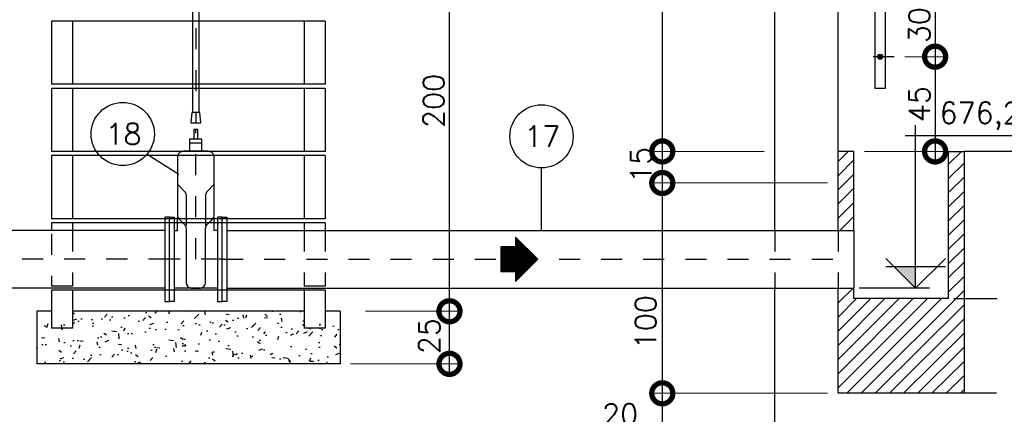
# Model space of a CAD drawing. Header units: millimetres. Extents: x 197878 to 197999, y 8707048 to 8707093.
# Tile 8 of 37: x 197881.92 to 197886.6, y 8707066.06 to 8707067.94. Entities that reach past the tile are written whole.
import ezdxf
from ezdxf.enums import TextEntityAlignment as Align

# ---------------------------------------------------------------- set-up
doc = ezdxf.new("R2010")
doc.units = ezdxf.units.MM
doc.header["$LTSCALE"] = 0.1
doc.linetypes.add('DASHDOT', pattern=[1, 0.5, -0.25, 0, -0.25])
doc.linetypes.add('HIDDEN', pattern=[0.375, 0.25, -0.125])
doc.layers.get('Defpoints').update_dxf_attribs({"lineweight": 9})
for name, color, linetype in [('BAR-EIXOS', 7, 'DASHDOT'), ('BAR-PECAS', 2, 'Continuous'), ('CONCRETO', 3, 'Continuous'), ('COTAS', 7, 'Continuous'), ('DIM', 7, 'Continuous'), ('EIXO', 7, 'DASHDOT'), ('ELEVAÇÃO', 2, 'Continuous'), ('ESCADA', 3, 'Continuous'), ('ESTRUTURA', 5, 'Continuous'), ('HACHURA', 7, 'Continuous'), ('LIMHATRA', 2, 'HIDDEN'), ('LINHA-FINA', 3, 'Continuous'), ('LINHA-GROSSA', 4, 'Continuous'), ('RELAÇÀO', 2, 'Continuous'), ('TEXTO', 2, 'Continuous')]:
    doc.layers.add(name, color=color, linetype=linetype)
doc.styles.add('romans', font='romans.shx')
doc.dimstyles.get("Standard").update_dxf_attribs({"dimtxt": 0.1, "dimasz": 0.2, "dimexe": 0.05, "dimexo": 0.05, "dimgap": 0.025, "dimtad": 1, "dimtoh": 1, "dimdec": 0, "dimlfac": 100, "dimzin": 0, "dimdsep": 46, "dimtxsty": 'romans', "dimblk1": 'DOTSMALL', "dimblk2": 'DOTSMALL', "dimsah": 1, "dimcen": 0.3, "dimdle": 0.05, "dimclrd": 7, "dimclre": 7, "dimclrt": 2, "dimazin": 0, "dimtfac": 1, "dimtdec": 0, "dimtmove": 2, "dimatfit": 3, "dimldrblk": 'DOTSMALL', "dimfxl": 0, "dimtolj": 1, "dimtzin": 0, "dimlwe": 5, "dimarcsym": 0})

# ---------------------------------------------------------------- blocks, each defined once
blk = doc.blocks.new('A$C26ED7CE0')
for p, q in [((0.1661, 0.1761), (0.0461, 0.1761)), ((0.0461, 0.1061), (0.0461, 0.1761)), ((0.1661, 0.1061), (0.1661, 0.1761)), ((0.1061, 0), (0, 0.1061)), ((0.0461, 0.1061), (0, 0.1061)), ((0.1061, 0), (0.2121, 0.1061)), ((0.2121, 0.1061), (0.1661, 0.1061))]:
    blk.add_line(p, q)
at = {"color": 0}
for p, q in [((0.1632, 0.0571), (0.0461, 0.1742)), ((0.1614, 0.0553), (0.0461, 0.1707)), ((0.1596, 0.0536), (0.0461, 0.1671)), ((0.1579, 0.0518), (0.0461, 0.1636)), ((0.1561, 0.05), (0.0461, 0.1601)), ((0.1543, 0.0483), (0.0461, 0.1565)), ((0.1526, 0.0465), (0.0461, 0.153)), ((0.1508, 0.0447), (0.0461, 0.1495)), ((0.149, 0.043), (0.0461, 0.1459)), ((0.1473, 0.0412), (0.0461, 0.1424)), ((0.1649, 0.0589), (0.0478, 0.1761)), ((0.1667, 0.0606), (0.0513, 0.1761)), ((0.1685, 0.0624), (0.0548, 0.1761)), ((0.1702, 0.0642), (0.0584, 0.1761)), ((0.172, 0.0659), (0.0619, 0.1761)), ((0.1738, 0.0677), (0.0654, 0.1761)), ((0.1755, 0.0695), (0.069, 0.1761)), ((0.1773, 0.0712), (0.0725, 0.1761)), ((0.1791, 0.073), (0.076, 0.1761)), ((0.1809, 0.0748), (0.0796, 0.1761)), ((0.1826, 0.0766), (0.0831, 0.1761)), ((0.1844, 0.0783), (0.0866, 0.1761)), ((0.1862, 0.0801), (0.0902, 0.1761)), ((0.1879, 0.0819), (0.0937, 0.1761)), ((0.1661, 0.1072), (0.0972, 0.1761)), ((0.1661, 0.1108), (0.1008, 0.1761)), ((0.1661, 0.1143), (0.1043, 0.1761)), ((0.1661, 0.1179), (0.1079, 0.1761)), ((0.1661, 0.1214), (0.1114, 0.1761)), ((0.1661, 0.1249), (0.1149, 0.1761)), ((0.1661, 0.1285), (0.1185, 0.1761)), ((0.1661, 0.132), (0.122, 0.1761)), ((0.1661, 0.1355), (0.1255, 0.1761)), ((0.1661, 0.1391), (0.1291, 0.1761)), ((0.1661, 0.1426), (0.1326, 0.1761)), ((0.1661, 0.1461), (0.1361, 0.1761)), ((0.1661, 0.1497), (0.1397, 0.1761)), ((0.1661, 0.1532), (0.1432, 0.1761)), ((0.1661, 0.1567), (0.1467, 0.1761)), ((0.1661, 0.1603), (0.1503, 0.1761)), ((0.1661, 0.1638), (0.1538, 0.1761)), ((0.1661, 0.1674), (0.1574, 0.1761)), ((0.1661, 0.1709), (0.1609, 0.1761)), ((0.1661, 0.1744), (0.1644, 0.1761)), ((0.1066, 0.0005), (0.0011, 0.1061)), ((0.1084, 0.0023), (0.0046, 0.1061)), ((0.1101, 0.0041), (0.0081, 0.1061)), ((0.1119, 0.0058), (0.0117, 0.1061)), ((0.1137, 0.0076), (0.0152, 0.1061)), ((0.1154, 0.0094), (0.0188, 0.1061)), ((0.1172, 0.0111), (0.0223, 0.1061)), ((0.119, 0.0129), (0.0258, 0.1061)), ((0.1207, 0.0147), (0.0294, 0.1061)), ((0.1225, 0.0164), (0.0329, 0.1061)), ((0.1243, 0.0182), (0.0364, 0.1061)), ((0.1261, 0.02), (0.04, 0.1061)), ((0.1278, 0.0218), (0.0435, 0.1061)), ((0.1455, 0.0394), (0.0461, 0.1389)), ((0.1437, 0.0377), (0.0461, 0.1353)), ((0.142, 0.0359), (0.0461, 0.1318)), ((0.1402, 0.0341), (0.0461, 0.1283)), ((0.1384, 0.0324), (0.0461, 0.1247)), ((0.1367, 0.0306), (0.0461, 0.1212)), ((0.1349, 0.0288), (0.0461, 0.1176)), ((0.1331, 0.0271), (0.0461, 0.1141)), ((0.1314, 0.0253), (0.0461, 0.1106)), ((0.1296, 0.0235), (0.0461, 0.107)), ((0.1897, 0.0836), (0.1672, 0.1061)), ((0.1915, 0.0854), (0.1708, 0.1061)), ((0.1932, 0.0872), (0.1743, 0.1061)), ((0.195, 0.0889), (0.1779, 0.1061)), ((0.1968, 0.0907), (0.1814, 0.1061)), ((0.1985, 0.0925), (0.1849, 0.1061)), ((0.2003, 0.0942), (0.1885, 0.1061)), ((0.2021, 0.096), (0.192, 0.1061))]:
    blk.add_line(p, q, dxfattribs=at)
blk = doc.blocks.new('_DOTSMALL')
at = {"color": 0, "linetype": 'ByBlock', "const_width": 0.5}
blk.add_lwpolyline([(-0.0625, 0, 1), (0.0625, 0, 1)], format="xyb", close=True, dxfattribs=at)
blk = doc.blocks.new('*D74')
at = {"layer": 'Defpoints', "color": 0}
for p in [(197885.8095, 8707067.1617), (197884.9749, 8707066.1617), (197885.8095, 8707066.1617)]:
    blk.add_point(p, dxfattribs=at)
at = {"layer": 'DIM', "color": 7, "lineweight": -2}
blk.add_line((197884.9749, 8707067.2117), (197884.9749, 8707066.1117), dxfattribs=at)
at = {"layer": 'DIM', "color": 7, "lineweight": 5}
blk.add_line((197885.7595, 8707066.1617), (197884.9249, 8707066.1617), dxfattribs=at)
at = {"layer": 'DIM', "color": 7, "lineweight": -2, "xscale": 0.2, "yscale": 0.2, "zscale": 0.2}
for p, rotation in [((197884.9749, 8707067.1617), 90), ((197884.9749, 8707066.1617), 270)]:
    blk.add_blockref('_DOTSMALL', p, dxfattribs=dict(at, rotation=rotation))
at = {"layer": 'DIM', "color": 2, "insert": (197884.8966, 8707066.4996), "char_height": 0.1, "attachment_point": 5, "rotation": 90, "style": 'romans'}
blk.add_mtext('\\A1;100', dxfattribs=at)
blk = doc.blocks.new('*D75')
at = {"layer": 'Defpoints', "color": 0}
for p in [(197885.8095, 8707066.1617), (197884.9749, 8707065.9617), (197885.5095, 8707065.9617)]:
    blk.add_point(p, dxfattribs=at)
at = {"layer": 'DIM', "color": 7, "lineweight": -2}
blk.add_line((197884.9749, 8707066.2117), (197884.9749, 8707065.9117), dxfattribs=at)
at = {"layer": 'DIM', "color": 7, "lineweight": 5}
blk.add_line((197885.4595, 8707065.9617), (197884.9249, 8707065.9617), dxfattribs=at)
at = {"layer": 'DIM', "color": 7, "lineweight": -2, "xscale": 0.2, "yscale": 0.2, "zscale": 0.2}
for p, rotation in [((197884.9749, 8707066.1617), 90), ((197884.9749, 8707065.9617), 270)]:
    blk.add_blockref('_DOTSMALL', p, dxfattribs=dict(at, rotation=rotation))
at = {"layer": 'DIM', "color": 2, "insert": (197884.7749, 8707066.0617), "char_height": 0.1, "attachment_point": 5, "style": 'romans'}
blk.add_mtext('\\A1;20', dxfattribs=at)
blk = doc.blocks.new('*D77')
at = {"layer": 'Defpoints', "color": 0}
for p in [(197885.8095, 8707069.6617), (197884.9749, 8707067.3117), (197885.5095, 8707067.3117)]:
    blk.add_point(p, dxfattribs=at)
at = {"layer": 'DIM', "color": 7, "lineweight": -2}
blk.add_line((197884.9749, 8707069.7117), (197884.9749, 8707067.2617), dxfattribs=at)
at = {"layer": 'DIM', "color": 7, "lineweight": 5}
blk.add_line((197885.4595, 8707067.3117), (197884.9249, 8707067.3117), dxfattribs=at)
at = {"layer": 'DIM', "color": 7, "lineweight": -2, "xscale": 0.2, "yscale": 0.2, "zscale": 0.2}
for p, rotation in [((197884.9749, 8707069.6617), 90), ((197884.9749, 8707067.3117), 270)]:
    blk.add_blockref('_DOTSMALL', p, dxfattribs=dict(at, rotation=rotation))
at = {"layer": 'DIM', "color": 2, "insert": (197884.8956, 8707068.4018), "char_height": 0.1, "attachment_point": 5, "rotation": 90, "style": 'romans'}
blk.add_mtext('\\A1;235', dxfattribs=at)
blk = doc.blocks.new('*D78')
at = {"layer": 'Defpoints', "color": 0}
for p in [(197885.5095, 8707067.3117), (197884.9749, 8707067.1617), (197885.8095, 8707067.1617)]:
    blk.add_point(p, dxfattribs=at)
at = {"layer": 'DIM', "color": 7, "lineweight": -2}
blk.add_line((197884.9749, 8707067.3617), (197884.9749, 8707067.1117), dxfattribs=at)
at = {"layer": 'DIM', "color": 7, "lineweight": 5}
for p, q in [((197885.4595, 8707067.3117), (197884.9249, 8707067.3117)), ((197885.7595, 8707067.1617), (197884.9249, 8707067.1617))]:
    blk.add_line(p, q, dxfattribs=at)
at = {"layer": 'DIM', "color": 7, "lineweight": -2, "xscale": 0.2, "yscale": 0.2, "zscale": 0.2}
for p, rotation in [((197884.9749, 8707067.3117), 90), ((197884.9749, 8707067.1617), 270)]:
    blk.add_blockref('_DOTSMALL', p, dxfattribs=dict(at, rotation=rotation))
at = {"layer": 'DIM', "color": 2, "insert": (197884.8733, 8707067.2483), "char_height": 0.1, "attachment_point": 5, "rotation": 90, "style": 'romans'}
blk.add_mtext('\\A1;15', dxfattribs=at)
blk = doc.blocks.new('*D89')
at = {"layer": 'Defpoints', "color": 0}
for p in [(197886.0767, 8707068.0623), (197886.0767, 8707067.7623), (197886.2706, 8707067.7623)]:
    blk.add_point(p, dxfattribs=at)
at = {"layer": 'DIM', "color": 7, "lineweight": -2}
blk.add_line((197886.2706, 8707068.1123), (197886.2706, 8707067.7123), dxfattribs=at)
at = {"layer": 'DIM', "color": 7, "lineweight": 5}
for p, q in [((197886.1267, 8707068.0623), (197886.3206, 8707068.0623)), ((197886.1267, 8707067.7623), (197886.3206, 8707067.7623))]:
    blk.add_line(p, q, dxfattribs=at)
at = {"layer": 'DIM', "color": 7, "lineweight": -2, "xscale": 0.2, "yscale": 0.2, "zscale": 0.2}
for p, rotation in [((197886.2706, 8707068.0623), 90), ((197886.2706, 8707067.7623), 270)]:
    blk.add_blockref('_DOTSMALL', p, dxfattribs=dict(at, rotation=rotation))
at = {"layer": 'DIM', "color": 2, "insert": (197886.1956, 8707067.9123), "char_height": 0.1, "attachment_point": 5, "rotation": 90, "style": 'romans'}
blk.add_mtext('\\A1;30', dxfattribs=at)
blk = doc.blocks.new('*D90')
at = {"layer": 'Defpoints', "color": 0}
for p in [(197886.0767, 8707067.7623), (197885.8845, 8707067.3117), (197886.2706, 8707067.3117)]:
    blk.add_point(p, dxfattribs=at)
at = {"layer": 'DIM', "color": 7, "lineweight": -2}
blk.add_line((197886.2706, 8707067.8123), (197886.2706, 8707067.2617), dxfattribs=at)
at = {"layer": 'DIM', "color": 7, "lineweight": 5}
for p, q in [((197886.1267, 8707067.7623), (197886.3206, 8707067.7623)), ((197885.9345, 8707067.3117), (197886.3206, 8707067.3117))]:
    blk.add_line(p, q, dxfattribs=at)
at = {"layer": 'DIM', "color": 7, "lineweight": -2, "xscale": 0.2, "yscale": 0.2, "zscale": 0.2}
for p, rotation in [((197886.2706, 8707067.7623), 90), ((197886.2706, 8707067.3117), 270)]:
    blk.add_blockref('_DOTSMALL', p, dxfattribs=dict(at, rotation=rotation))
at = {"layer": 'DIM', "color": 2, "insert": (197886.1956, 8707067.537), "char_height": 0.1, "attachment_point": 5, "rotation": 90, "style": 'romans'}
blk.add_mtext('\\A1;45', dxfattribs=at)
blk = doc.blocks.new('BB-1-RB01-N10-D250-S0')
at = {"layer": 'BAR-EIXOS'}
for p, q in [((0, 0), (0, 0.618)), ((0.125, 0), (-0.125, 0))]:
    blk.add_line(p, q, dxfattribs=at)
at = {"layer": 'BAR-PECAS'}
for p, q in [((0.0292, 0.552), (-0.0292, 0.552)), ((-0.0875, 0.137), (-0.0875, 0.2)), ((0.0875, 0.137), (0.0875, 0.2)), ((-0.103, 0.137), (-0.0875, 0.137)), ((0.103, 0.137), (0.0875, 0.137)), ((0.103, -0.137), (-0.103, -0.137))]:
    blk.add_line(p, q, dxfattribs=at)
for points in [[(0.0097, 0.571), (0.0097, 0.618), (-0.0097, 0.618), (-0.0097, 0.571)], [(0.0292, 0.5139), (0.0292, 0.571), (-0.0292, 0.571), (-0.0292, 0.5139)]]:
    blk.add_lwpolyline(points, dxfattribs=at)
blk.add_lwpolyline([(0.0463, -0.1078), (0.0463, 0.1467, -0.198912), (0.0548, 0.1673), (0.079, 0.1915, 0.198912), (0.0875, 0.2121), (0.0875, 0.4847, 0.414214), (0.0583, 0.5139), (-0.0583, 0.5139, 0.414214), (-0.0875, 0.4847), (-0.0875, 0.2121, 0.198912), (-0.079, 0.1915), (-0.0548, 0.1673, -0.198912), (-0.0463, 0.1467), (-0.0463, -0.1078, 0.414214), (-0.0171, -0.137), (0.0171, -0.137, 0.414214)], format="xyb", close=True, dxfattribs=at)
for points in [[(-0.0875, 0.3569), (-0.0548, 0.3242, -0.198912), (-0.0463, 0.3036), (-0.0463, 0.1588)], [(0.0875, 0.3569), (0.0548, 0.3242, 0.198912), (0.0463, 0.3036), (0.0463, 0.1588)]]:
    blk.add_lwpolyline(points, format="xyb", dxfattribs=at)
for points in [[(-0.125, -0.2), (-0.125, 0.2), (-0.103, 0.2), (-0.103, -0.2)], [(0.125, -0.2), (0.125, 0.2), (0.103, 0.2), (0.103, -0.2)]]:
    blk.add_lwpolyline(points, close=True, dxfattribs=at)
blk = doc.blocks.new('*D117')
at = {"layer": 'Defpoints', "color": 0}
for p in [(197883.5152, 8707066.5517), (197883.9643, 8707066.5517), (197883.4445, 8707066.3017)]:
    blk.add_point(p, dxfattribs=at)
at = {"layer": 'DIM', "color": 7, "lineweight": -2}
blk.add_line((197883.9643, 8707066.2517), (197883.9643, 8707066.6017), dxfattribs=at)
at = {"layer": 'DIM', "color": 7, "lineweight": 5}
for p, q in [((197883.5652, 8707066.5517), (197884.0143, 8707066.5517)), ((197883.4945, 8707066.3017), (197884.0143, 8707066.3017))]:
    blk.add_line(p, q, dxfattribs=at)
at = {"layer": 'DIM', "color": 7, "lineweight": -2, "xscale": 0.2, "yscale": 0.2, "zscale": 0.2}
for p, rotation in [((197883.9643, 8707066.5517), 90), ((197883.9643, 8707066.3017), 270)]:
    blk.add_blockref('_DOTSMALL', p, dxfattribs=dict(at, rotation=rotation))
at = {"layer": 'DIM', "color": 2, "insert": (197883.8685, 8707066.4336), "char_height": 0.1, "attachment_point": 5, "rotation": 90, "style": 'romans'}
blk.add_mtext('\\A1;25', dxfattribs=at)
blk = doc.blocks.new('*D118')
at = {"layer": 'Defpoints', "color": 0}
for p in [(197883.3745, 8707068.5517), (197883.9643, 8707068.5517), (197883.4445, 8707066.5517)]:
    blk.add_point(p, dxfattribs=at)
at = {"layer": 'DIM', "color": 7, "lineweight": -2}
blk.add_line((197883.9643, 8707066.5017), (197883.9643, 8707068.6017), dxfattribs=at)
at = {"layer": 'DIM', "color": 7, "lineweight": 5}
blk.add_line((197883.4245, 8707068.5517), (197884.0143, 8707068.5517), dxfattribs=at)
at = {"layer": 'DIM', "color": 7, "lineweight": -2, "xscale": 0.2, "yscale": 0.2, "zscale": 0.2}
for p, rotation in [((197883.9643, 8707068.5517), 90), ((197883.9643, 8707066.5517), 270)]:
    blk.add_blockref('_DOTSMALL', p, dxfattribs=dict(at, rotation=rotation))
at = {"layer": 'DIM', "color": 2, "insert": (197883.8893, 8707067.5517), "char_height": 0.1, "attachment_point": 5, "rotation": 90, "style": 'romans'}
blk.add_mtext('\\A1;200', dxfattribs=at)

msp = doc.modelspace()

# ---------------------------------------------------------------- hatches: boundary and pattern name
at = {"layer": 'CONCRETO', "linetype": 'Continuous'}
h = msp.add_hatch(dxfattribs=at)
h.set_pattern_fill('AR-CONC', color=256, scale=0.001, style=0)
h.set_pattern_definition([(50, (-577298.37017, -186184.52117), (0.182184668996, -0.015939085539), [0.01905, -0.20955]), (355, (-577298.37017, -186184.52117), (-0.0352428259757, 0.191056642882), [0.01524, -0.16764]), (100.451, (-577298.35499, -186184.5225), (0.146942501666, 0.1751166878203), [0.01619, -0.17809]), (46.1842, (-577298.37017, -186184.47037), (0.271079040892, -0.042042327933), [0.028575, -0.314325]), (96.6356, (-577298.34758, -186184.47387), (0.237404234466, 0.24742555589), [0.024285, -0.267135]), (351.184, (-577298.37017, -186184.47037), (0.237404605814, 0.247425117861), [0.02286, -0.25146]), (21, (-577298.34477, -186184.48307), (0.1516148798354, -0.1022655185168), [0.01905, -0.20955]), (326, (-577298.34477, -186184.48307), (0.0618020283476, 0.1841879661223), [0.01524, -0.16764]), (71.4514, (-577298.33213, -186184.49159), (0.21341649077, 0.081922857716), [0.01619, -0.17809]), (37.5, (-577298.37017, -186184.52117), (0.0030886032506, 0.08455503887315), [0, -0.165608, 0, -0.17018, 0, -0.168275]), (7.5, (-577298.37017, -186184.52117), (0.0668196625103, 0.1001805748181), [0, -0.097028, 0, -0.161798, 0, -0.064135]), (327.5, (-577298.42681, -186184.52117), (0.13559059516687, -0.00572874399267), [0, -0.0635, 0, -0.19812, 0, -0.26289]), (317.5, (-577298.45221, -186184.52117), (0.148129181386, 0.0254264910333), [0, -0.08255, 0, -0.131572, 0, -0.18669])])
h.paths.add_polyline_path([(197883.44452, 8707066.5517), (197883.37452, 8707066.5517), (197883.37452, 8707066.4917), (197883.27452, 8707066.4917), (197883.27452, 8707066.5517), (197882.17452, 8707066.5517), (197882.17452, 8707066.4917), (197882.07452, 8707066.4917), (197882.07452, 8707066.5517), (197882.00452, 8707066.5517), (197882.00452, 8707066.3017), (197883.44452, 8707066.3017)])
at = {"layer": 'ELEVAÇÃO'}
msp.add_hatch(color=256, dxfattribs=at).paths.add_polyline_path([(197886.1778, 8707066.76312), (197886.07638, 8707066.76312), (197886.1778, 8707066.6617)])
at = {"layer": 'ESCADA'}
h = msp.add_hatch(color=4, dxfattribs=at)
edge = h.paths.add_edge_path()
edge.add_arc((197886.00952, 8707067.7617), 0.0122, 0, 360)
at = {"layer": 'HACHURA'}
h = msp.add_hatch(dxfattribs=at)
h.set_pattern_fill('ANSI31', color=256, scale=0.015, style=0)
h.set_pattern_definition([(45, (-523781.07927, -252237.75464), (-0.033675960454, 0.033675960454), [])])
h.paths.add_polyline_path([(197886.40952, 8707067.3117), (197886.33452, 8707067.3117), (197886.33452, 8707066.6117), (197885.88452, 8707066.6117), (197885.88452, 8707066.6617), (197885.80952, 8707066.6617), (197885.80952, 8707066.1617), (197886.40952, 8707066.1617)])
h.paths.add_polyline_path([(197885.88452, 8707067.3117), (197885.80952, 8707067.3117), (197885.80952, 8707066.9357), (197885.88452, 8707066.9357)], flags=17)

# ---------------------------------------------------------------- linework, layer by layer
at = {"layer": 'BAR-EIXOS'}
for p, q in [((197882.75952, 8707069.4977), (197882.75952, 8707067.44742)), ((197882.63452, 8707066.7987), (197879.81651, 8707066.7987)), ((197882.88452, 8707066.7987), (197885.88452, 8707066.7987))]:
    msp.add_line(p, q, dxfattribs=at)
at = {"layer": 'BAR-PECAS'}
for p, q in [((197882.61252, 8707066.9357), (197879.81651, 8707066.9357)), ((197882.90652, 8707066.9357), (197885.88452, 8707066.9357)), ((197885.88452, 8707066.9357), (197885.88452, 8707066.6617)), ((197882.61252, 8707066.6617), (197879.81651, 8707066.6617)), ((197882.90652, 8707066.6617), (197885.88452, 8707066.6617))]:
    msp.add_line(p, q, dxfattribs=at)
at = {"layer": 'BAR-PECAS', "color": 7}
for points in [[(197882.74523, 8707067.49742), (197882.74523, 8707069.4977)], [(197882.7738, 8707069.4977), (197882.7738, 8707067.49742)]]:
    msp.add_lwpolyline(points, dxfattribs=at)
msp.add_lwpolyline([(197882.73987, 8707067.49742), (197882.73552, 8707067.44742), (197882.78352, 8707067.44742), (197882.77916, 8707067.49742)], close=True, dxfattribs=at)
at = {"layer": 'BAR-PECAS'}
for points in [[(197882.63452, 8707066.5987), (197882.63452, 8707066.9987), (197882.61252, 8707066.9987), (197882.61252, 8707066.5987)], [(197882.88452, 8707066.5987), (197882.88452, 8707066.9987), (197882.90652, 8707066.9987), (197882.90652, 8707066.5987)]]:
    msp.add_lwpolyline(points, close=True, dxfattribs=at)
at = {"layer": 'DIM'}
for p, q in [((197886.3599, 8707066.6117), (197886.56609, 8707066.6117)), ((197886.56154, 8707066.1617), (197886.33452, 8707066.1617))]:
    msp.add_line(p, q, dxfattribs=at)
at = {"layer": 'EIXO'}
msp.add_line((197886.07666, 8707067.76233), (197885.94603, 8707067.76233), dxfattribs=at)
at = {"layer": 'ELEVAÇÃO', "color": 3, "linetype": 'Continuous'}
for p, q in [((197886.1778, 8707066.6617), (197886.1778, 8707067.43726)), ((197886.1278, 8707067.38726), (197886.78827, 8707067.38726)), ((197886.1778, 8707066.6617), (197886.03638, 8707066.80312)), ((197886.1778, 8707066.6617), (197886.31922, 8707066.80312)), ((197886.31922, 8707066.76312), (197886.03638, 8707066.76312))]:
    msp.add_line(p, q, dxfattribs=at)
at = {"layer": 'ELEVAÇÃO', "color": 7, "linetype": 'Continuous'}
msp.add_line((197886.24466, 8707066.6617), (197885.90952, 8707066.6617), dxfattribs=at)
at = {"layer": 'ESCADA', "color": 2}
for p, q in [((197886.03386, 8707069.36233), (197886.03386, 8707067.6117)), ((197885.98386, 8707068.09047), (197885.98386, 8707067.6117)), ((197886.03386, 8707067.6117), (197885.98386, 8707067.6117))]:
    msp.add_line(p, q, dxfattribs=at)
at = {"layer": 'ESCADA'}
msp.add_circle((197886.00952, 8707067.7617), 0.0122, dxfattribs=at)
at = {"layer": 'ESTRUTURA'}
for p, q in [((197885.50952, 8707066.9357), (197885.50952, 8707069.8617)), ((197885.80952, 8707066.9357), (197885.80952, 8707069.6617)), ((197886.40952, 8707066.1617), (197886.40952, 8707067.3117)), ((197886.85952, 8707067.3117), (197886.40952, 8707067.3117)), ((197885.50952, 8707065.9617), (197885.50952, 8707066.6617)), ((197885.80952, 8707066.1617), (197885.80952, 8707066.6617)), ((197886.40952, 8707066.1617), (197885.80952, 8707066.1617))]:
    msp.add_line(p, q, dxfattribs=at)
at = {"layer": 'ESTRUTURA', "color": 4}
for p, q in [((197885.88452, 8707067.3117), (197885.80952, 8707067.3117)), ((197885.88452, 8707066.9357), (197885.88452, 8707067.3117)), ((197886.33452, 8707066.6117), (197886.33452, 8707067.3117)), ((197886.33452, 8707067.3117), (197886.40952, 8707067.3117)), ((197885.88452, 8707066.6117), (197885.88452, 8707066.6617)), ((197886.33452, 8707066.6117), (197885.88452, 8707066.6117))]:
    msp.add_line(p, q, dxfattribs=at)
at = {"layer": 'LIMHATRA', "color": 3, "linetype": 'HIDDEN', "ltscale": 2}
for p, q in [((197882.07452, 8707066.92026), (197882.07452, 8707066.6717)), ((197882.17452, 8707066.9357), (197882.17452, 8707066.6717)), ((197883.27452, 8707066.9357), (197883.27452, 8707066.6717)), ((197883.37452, 8707066.9357), (197883.37452, 8707066.6717)), ((197885.50952, 8707066.9357), (197885.50952, 8707066.6617)), ((197885.80952, 8707066.9357), (197885.80952, 8707066.6617)), ((197882.17452, 8707066.6717), (197882.07452, 8707066.6717)), ((197883.37452, 8707066.6717), (197883.27452, 8707066.6717))]:
    msp.add_line(p, q, dxfattribs=at)
at = {"layer": 'LINHA-FINA', "color": 9}
for p, q in [((197883.27452, 8707067.9317), (197882.17452, 8707067.9317)), ((197883.27452, 8707067.6317), (197882.17452, 8707067.6317)), ((197883.27452, 8707067.6117), (197882.17452, 8707067.6117)), ((197883.27452, 8707067.3117), (197882.17452, 8707067.3117)), ((197883.27452, 8707067.2917), (197882.17452, 8707067.2917)), ((197883.27452, 8707066.9917), (197882.17452, 8707066.9917)), ((197883.27452, 8707066.9717), (197882.17452, 8707066.9717)), ((197883.27452, 8707066.6517), (197882.17452, 8707066.6517))]:
    msp.add_line(p, q, dxfattribs=at)
at = {"layer": 'LINHA-GROSSA'}
for p, q in [((197882.17452, 8707067.9317), (197882.07452, 8707067.9317)), ((197882.07452, 8707067.9317), (197882.07452, 8707067.6317)), ((197882.17452, 8707067.9317), (197882.17452, 8707067.6317)), ((197883.27452, 8707067.9317), (197883.27452, 8707067.6317)), ((197883.37452, 8707067.9317), (197883.27452, 8707067.9317)), ((197883.37452, 8707067.9317), (197883.37452, 8707067.6317)), ((197882.17452, 8707067.6317), (197882.07452, 8707067.6317)), ((197883.37452, 8707067.6317), (197883.27452, 8707067.6317)), ((197882.17452, 8707067.6117), (197882.07452, 8707067.6117)), ((197882.07452, 8707067.6117), (197882.07452, 8707067.3117)), ((197882.17452, 8707067.6117), (197882.17452, 8707067.3117)), ((197883.27452, 8707067.6117), (197883.27452, 8707067.3117)), ((197883.37452, 8707067.6117), (197883.27452, 8707067.6117)), ((197883.37452, 8707067.6117), (197883.37452, 8707067.3117)), ((197882.17452, 8707067.3117), (197882.07452, 8707067.3117)), ((197882.17452, 8707067.2917), (197882.07452, 8707067.2917)), ((197882.07452, 8707067.2917), (197882.07452, 8707066.9917)), ((197882.17452, 8707067.2917), (197882.17452, 8707066.9917)), ((197883.37452, 8707067.3117), (197883.27452, 8707067.3117)), ((197883.37452, 8707067.2917), (197883.27452, 8707067.2917)), ((197883.27452, 8707067.2917), (197883.27452, 8707066.9917)), ((197883.37452, 8707067.2917), (197883.37452, 8707066.9917)), ((197882.17452, 8707066.9917), (197882.07452, 8707066.9917)), ((197882.17452, 8707066.9717), (197882.07452, 8707066.9717)), ((197882.07452, 8707066.9717), (197882.07452, 8707066.9357)), ((197882.17452, 8707066.9717), (197882.17452, 8707066.9357)), ((197883.37452, 8707066.9917), (197883.27452, 8707066.9917)), ((197883.27452, 8707066.9717), (197883.27452, 8707066.9357)), ((197883.37452, 8707066.9717), (197883.27452, 8707066.9717)), ((197883.37452, 8707066.9717), (197883.37452, 8707066.9357)), ((197882.17452, 8707066.6517), (197882.07452, 8707066.6517)), ((197882.07452, 8707066.6517), (197882.07452, 8707066.4717)), ((197882.17452, 8707066.6517), (197882.07452, 8707066.6517)), ((197882.17452, 8707066.6517), (197882.17452, 8707066.4717)), ((197883.37452, 8707066.6517), (197883.27452, 8707066.6517)), ((197883.27452, 8707066.6517), (197883.27452, 8707066.4717)), ((197883.37452, 8707066.6517), (197883.27452, 8707066.6517)), ((197883.37452, 8707066.6517), (197883.37452, 8707066.4717)), ((197882.00452, 8707066.5517), (197882.00452, 8707066.3017)), ((197882.07452, 8707066.5517), (197882.00452, 8707066.5517)), ((197883.27452, 8707066.5517), (197882.17452, 8707066.5517)), ((197883.44452, 8707066.5517), (197883.37452, 8707066.5517)), ((197883.44452, 8707066.5517), (197883.44452, 8707066.3017)), ((197882.17452, 8707066.4717), (197882.07452, 8707066.4717)), ((197883.37452, 8707066.4717), (197883.27452, 8707066.4717)), ((197883.44452, 8707066.3017), (197882.00452, 8707066.3017))]:
    msp.add_line(p, q, dxfattribs=at)
at = {"layer": 'RELAÇÀO', "color": 3}
for p, q in [((197882.52842, 8707067.29915), (197882.67902, 8707067.20368)), ((197884.40124, 8707066.93738), (197884.40124, 8707067.23342))]:
    msp.add_line(p, q, dxfattribs=at)
for centre in [(197882.41253, 8707067.3946), (197884.40124, 8707067.38357)]:
    msp.add_circle(centre, 0.15014, dxfattribs=at)

# ---------------------------------------------------------------- block references
at = {"layer": 'BAR-PECAS'}
msp.add_blockref('BB-1-RB01-N10-D250-S0', (197882.75952, 8707066.7987), dxfattribs=at)
at = {"layer": 'COTAS', "rotation": 90}
msp.add_blockref('A$C26ED7CE0', (197884.38451, 8707066.69264), dxfattribs=at)

# ---------------------------------------------------------------- texts
at = {"layer": 'RELAÇÀO', "style": 'romans'}
for s, p in [('18', (197882.41617, 8707067.3946)), ('17', (197884.40488, 8707067.38357))]:
    msp.add_text(s, height=0.1, dxfattribs=at).set_placement(p, align=Align.MIDDLE)
at = {"layer": 'TEXTO', "style": 'romans'}
msp.add_text('676,28', height=0.1, dxfattribs=at).set_placement((197886.29149, 8707067.44525))

# ---------------------------------------------------------------- dimensions: what is measured, and where the dimension line sits
at = {"layer": 'DIM'}
for base, p1, p2, override, picture, middle in [((197884.97495, 8707067.3117), (197885.80952, 8707069.6617), (197885.50952, 8707067.3117), {"dimse1": 1}, '*D77', (197884.89565, 8707068.40176)), ((197884.97495, 8707067.1617), (197885.50952, 8707067.3117), (197885.80952, 8707067.1617), {"dimse1": 0}, '*D78', (197884.87326, 8707067.24831)), ((197884.97495, 8707066.1617), (197885.80952, 8707067.1617), (197885.80952, 8707066.1617), {"dimse1": 1}, '*D74', (197884.89659, 8707066.49958)), ((197883.96428, 8707066.5517), (197883.44452, 8707066.3017), (197883.51521, 8707066.5517), {"dimse1": 0}, '*D117', (197883.86849, 8707066.43356))]:
    dim = msp.add_linear_dim(base=base, p1=p1, p2=p2, angle=90, dimstyle='Standard', override=override, dxfattribs=at)
    dim.commit()
    dim.dimension.update_dxf_attribs({"geometry": picture, "text_midpoint": middle, "dimtype": 160})
for base, p1, p2, override, picture, middle in [((197883.96428, 8707068.5517), (197883.44452, 8707066.5517), (197883.37452, 8707068.5517), {"dimse1": 1}, '*D118', (197883.88928, 8707067.5517)), ((197886.27062, 8707067.76233), (197886.07666, 8707068.06233), (197886.07666, 8707067.76233), {"dimtoh": 0, "dimtmove": 1}, '*D89', (197886.19562, 8707067.91233)), ((197886.27062, 8707067.3117), (197886.07666, 8707067.76233), (197885.88452, 8707067.3117), {"dimtoh": 0, "dimtmove": 1}, '*D90', (197886.19562, 8707067.53701)), ((197884.97495, 8707065.9617), (197885.80952, 8707066.1617), (197885.50952, 8707065.9617), {"dimse1": 1}, '*D75', (197884.77495, 8707066.0617))]:
    dim = msp.add_linear_dim(base=base, p1=p1, p2=p2, angle=90, dimstyle='Standard', override=override, dxfattribs=at)
    dim.commit()
    dim.dimension.update_dxf_attribs({"geometry": picture, "text_midpoint": middle})

doc.saveas('drawing.dxf')
